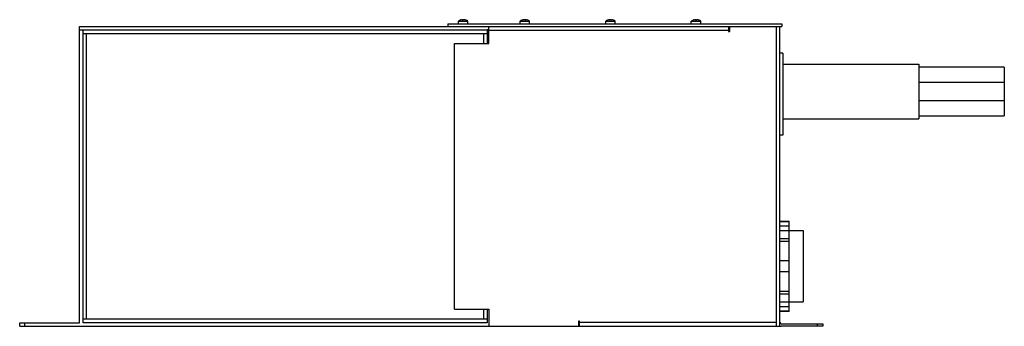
# Model space of a CAD drawing. Header units: millimetres. Extents: x 80 to 655, y 414 to 593.
import ezdxf

# ---------------------------------------------------------------- set-up
doc = ezdxf.new("R2010")
doc.units = ezdxf.units.MM
doc.header["$LTSCALE"] = 65.996488
doc.layers.get('0').update_dxf_attribs({"linetype": 'CONTINUOUS'})

msp = doc.modelspace()

# ---------------------------------------------------------------- linework, layer by layer
at = {"color": 7, "linetype": 'Continuous'}
for p, q in [((337.34, 592.39), (337.35, 592.39)), ((338.43, 592.54), (338.43, 592.39)), ((339.03, 592.39), (339.03, 592.54)), ((340.11, 592.39), (340.12, 592.39)), ((373.34, 592.39), (373.35, 592.39)), ((374.43, 592.54), (374.43, 592.39)), ((375.03, 592.39), (375.03, 592.54)), ((376.11, 592.39), (376.12, 592.39)), ((423.34, 592.39), (423.35, 592.39)), ((424.43, 592.54), (424.43, 592.39)), ((425.03, 592.39), (425.03, 592.54)), ((426.11, 592.39), (426.12, 592.39)), ((473.34, 592.39), (473.35, 592.39)), ((474.43, 592.54), (474.43, 592.39)), ((475.03, 592.39), (475.03, 592.54)), ((476.11, 592.39), (476.12, 592.39)), ((114.73, 415.69), (114.73, 588.69)), ((114.73, 588.69), (524.73, 588.69)), ((114.73, 586.69), (353.73, 586.69)), ((114.73, 586.59), (116.73, 586.59)), ((116.73, 415.69), (116.73, 586.59)), ((329.73, 590.19), (329.73, 588.69)), ((329.73, 590.19), (524.73, 590.19)), ((335.93, 590.19), (335.93, 591.73)), ((335.93, 591.73), (341.53, 591.73)), ((341.53, 590.19), (341.53, 591.73)), ((352.73, 586.69), (352.73, 578.69)), ((353.73, 586.59), (352.73, 586.59)), ((353.73, 578.69), (353.73, 588.69)), ((371.93, 590.19), (371.93, 591.73)), ((371.93, 591.73), (377.53, 591.73)), ((377.53, 590.19), (377.53, 591.73)), ((421.93, 590.19), (421.93, 591.73)), ((421.93, 591.73), (427.53, 591.73)), ((427.53, 590.19), (427.53, 591.73)), ((471.93, 591.73), (477.53, 591.73)), ((471.93, 590.19), (471.93, 591.73)), ((477.53, 590.19), (477.53, 591.73)), ((493.73, 588.69), (493.73, 585.7)), ((494.48, 585.7), (494.48, 588.69)), ((521.49, 588.69), (521.49, 413.69)), ((523.73, 413.69), (523.73, 588.69)), ((524.73, 590.19), (524.73, 588.69)), ((116.73, 584.59), (118.83, 584.59)), ((118.83, 417.79), (118.83, 584.59)), ((118.83, 584.59), (350.63, 584.59)), ((350.63, 584.59), (350.63, 578.69)), ((350.63, 584.59), (352.73, 584.59)), ((353.73, 586.45), (493.73, 586.45)), ((493.73, 585.7), (494.48, 585.7)), ((333.73, 423.69), (333.73, 578.69)), ((333.73, 578.69), (353.73, 578.69)), ((525.33, 573.09), (523.73, 573.09)), ((525.33, 573.09), (525.33, 525.29)), ((525.33, 566.69), (604.73, 566.69)), ((604.73, 566.69), (604.73, 534.69)), ((654.73, 564.94), (604.73, 564.94)), ((654.73, 564.94), (654.73, 536.44)), ((654.73, 555.94), (604.73, 555.94)), ((604.73, 545.44), (654.73, 545.44)), ((604.73, 536.44), (654.73, 536.44)), ((525.33, 534.69), (604.73, 534.69)), ((525.33, 525.29), (523.73, 525.29)), ((523.73, 474.99), (529.13, 474.99)), ((523.73, 474.81), (529.13, 474.81)), ((529.13, 472.19), (523.73, 472.19)), ((529.13, 422.39), (529.13, 474.99)), ((529.13, 469.35), (523.73, 469.35)), ((529.13, 469.49), (537.23, 469.49)), ((537.23, 469.49), (537.23, 427.89)), ((523.73, 464.97), (529.13, 464.97)), ((529.13, 463.11), (523.73, 463.11)), ((529.13, 451.79), (523.73, 451.79)), ((523.73, 445.59), (529.13, 445.59)), ((523.73, 434.27), (529.13, 434.27)), ((529.13, 432.41), (523.73, 432.41)), ((523.73, 428.03), (529.13, 428.03)), ((529.13, 427.89), (537.23, 427.89)), ((333.73, 423.69), (353.73, 423.69)), ((350.63, 423.69), (350.63, 417.79)), ((352.73, 423.69), (352.73, 415.69)), ((353.73, 423.69), (353.73, 413.69)), ((523.73, 425.19), (529.13, 425.19)), ((529.13, 422.57), (523.73, 422.57)), ((529.13, 422.39), (523.73, 422.39)), ((79.73, 413.69), (79.73, 415.69)), ((79.73, 415.69), (114.73, 415.69)), ((82.73, 413.69), (82.73, 415.69)), ((118.83, 417.79), (116.73, 417.79)), ((352.73, 415.69), (116.73, 415.69)), ((350.63, 417.79), (118.83, 417.79)), ((352.73, 417.79), (350.63, 417.79)), ((406.73, 416.68), (405.98, 416.68)), ((405.98, 416.68), (405.98, 413.69)), ((405.98, 415.69), (406.73, 415.69)), ((406.73, 413.69), (406.73, 416.68)), ((521.49, 415.93), (406.73, 415.93)), ((524.47, 415.19), (548.73, 415.19)), ((545.73, 413.69), (545.73, 415.19)), ((548.73, 415.19), (548.73, 413.69)), ((79.73, 413.69), (523.73, 413.69)), ((548.73, 413.69), (524.47, 413.69))]:
    msp.add_line(p, q, dxfattribs=at)
for centre, radius, start, end in [((338.73, 587.59), 5, 106.10211, 124.0558), ((338.73, 587.59), 4.99, 96.9046, 106.07652), ((338.73, 586.79), 5.61, 86.93231, 93.06769), ((338.73, 587.59), 4.99, 73.92348, 83.0954), ((338.73, 587.59), 5, 55.9442, 73.89789), ((374.73, 587.59), 5, 106.10211, 124.0558), ((374.73, 587.59), 4.99, 96.9046, 106.07652), ((374.73, 586.79), 5.61, 86.93231, 93.06769), ((374.73, 587.59), 4.99, 73.92348, 83.0954), ((374.73, 587.59), 5, 55.9442, 73.89789), ((424.73, 587.59), 5, 106.10211, 124.0558), ((424.73, 587.59), 4.99, 96.9046, 106.07652), ((424.73, 586.79), 5.61, 86.93231, 93.06769), ((424.73, 587.59), 4.99, 73.92348, 83.0954), ((424.73, 587.59), 5, 55.9442, 73.89789), ((474.73, 587.59), 5, 106.10211, 124.0558), ((474.73, 587.59), 4.99, 96.9046, 106.07652), ((474.73, 586.79), 5.61, 86.93231, 93.06769), ((474.73, 587.59), 4.99, 73.92348, 83.0954), ((474.73, 587.59), 5, 55.9442, 73.89789), ((524.47, 415.93), 0.737, 180, 270), ((524.47, 415.93), 2.24, 250.77133, 270)]:
    msp.add_arc(centre, radius, start, end, dxfattribs=at)
for points, knots in [([(338.13, 592.54), (338.17, 592.55), (338.24, 592.56), (338.31, 592.56), (338.34, 592.56)], [0, 0, 0, 0, 0.541196, 1, 1, 1, 1]), ([(338.34, 592.56), (338.35, 592.56), (338.38, 592.56), (338.4, 592.56), (338.42, 592.55), (338.42, 592.55), (338.43, 592.55), (338.43, 592.54)], [0, 0, 0, 0, 0.408604, 0.713196, 0.823868, 0.906627, 1, 1, 1, 1]), ([(339.03, 592.54), (339.03, 592.55), (339.04, 592.55), (339.04, 592.55), (339.06, 592.56), (339.08, 592.56), (339.11, 592.56), (339.12, 592.56)], [0, 0, 0, 0, 0.093354, 0.176107, 0.286778, 0.591381, 1, 1, 1, 1]), ([(339.12, 592.56), (339.15, 592.56), (339.22, 592.56), (339.29, 592.55), (339.33, 592.54)], [0, 0, 0, 0, 0.458802, 1, 1, 1, 1]), ([(374.13, 592.54), (374.17, 592.55), (374.24, 592.56), (374.31, 592.56), (374.34, 592.56)], [0, 0, 0, 0, 0.541196, 1, 1, 1, 1]), ([(374.34, 592.56), (374.35, 592.56), (374.38, 592.56), (374.4, 592.56), (374.42, 592.55), (374.42, 592.55), (374.43, 592.55), (374.43, 592.54)], [0, 0, 0, 0, 0.408604, 0.713196, 0.823868, 0.906627, 1, 1, 1, 1]), ([(375.03, 592.54), (375.03, 592.55), (375.04, 592.55), (375.04, 592.55), (375.06, 592.56), (375.08, 592.56), (375.11, 592.56), (375.12, 592.56)], [0, 0, 0, 0, 0.093354, 0.176107, 0.286778, 0.591381, 1, 1, 1, 1]), ([(375.12, 592.56), (375.15, 592.56), (375.22, 592.56), (375.29, 592.55), (375.33, 592.54)], [0, 0, 0, 0, 0.458802, 1, 1, 1, 1]), ([(424.13, 592.54), (424.17, 592.55), (424.24, 592.56), (424.31, 592.56), (424.34, 592.56)], [0, 0, 0, 0, 0.541196, 1, 1, 1, 1]), ([(424.34, 592.56), (424.35, 592.56), (424.38, 592.56), (424.4, 592.56), (424.42, 592.55), (424.42, 592.55), (424.43, 592.55), (424.43, 592.54)], [0, 0, 0, 0, 0.408604, 0.713196, 0.823868, 0.906627, 1, 1, 1, 1]), ([(425.03, 592.54), (425.03, 592.55), (425.04, 592.55), (425.04, 592.55), (425.06, 592.56), (425.08, 592.56), (425.11, 592.56), (425.12, 592.56)], [0, 0, 0, 0, 0.093354, 0.176107, 0.286778, 0.591381, 1, 1, 1, 1]), ([(425.12, 592.56), (425.15, 592.56), (425.22, 592.56), (425.29, 592.55), (425.33, 592.54)], [0, 0, 0, 0, 0.458802, 1, 1, 1, 1]), ([(474.13, 592.54), (474.17, 592.55), (474.24, 592.56), (474.31, 592.56), (474.34, 592.56)], [0, 0, 0, 0, 0.541196, 1, 1, 1, 1]), ([(474.34, 592.56), (474.35, 592.56), (474.38, 592.56), (474.4, 592.56), (474.42, 592.55), (474.42, 592.55), (474.43, 592.55), (474.43, 592.54)], [0, 0, 0, 0, 0.408604, 0.713196, 0.823868, 0.906627, 1, 1, 1, 1]), ([(475.03, 592.54), (475.03, 592.55), (475.04, 592.55), (475.04, 592.55), (475.06, 592.56), (475.08, 592.56), (475.11, 592.56), (475.12, 592.56)], [0, 0, 0, 0, 0.093354, 0.176107, 0.286778, 0.591381, 1, 1, 1, 1]), ([(475.12, 592.56), (475.15, 592.56), (475.22, 592.56), (475.29, 592.55), (475.33, 592.54)], [0, 0, 0, 0, 0.458802, 1, 1, 1, 1])]:
    msp.add_open_spline(points, degree=3, knots=knots, dxfattribs=at)

doc.saveas('drawing.dxf')
